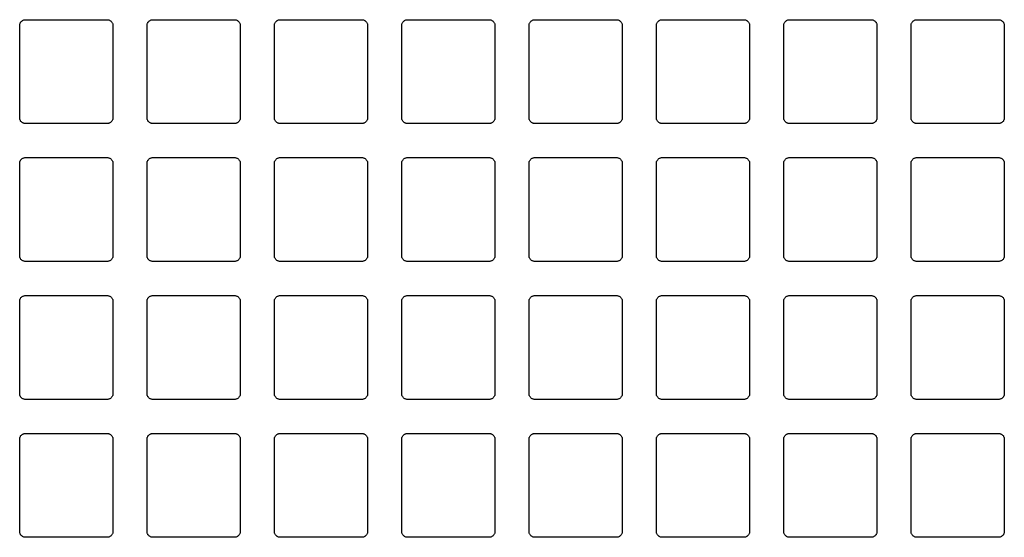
# Model space of a CAD drawing. Header units: millimetres. Extents: x 0 to 173, y 0 to 91.
import ezdxf

# ---------------------------------------------------------------- set-up
doc = ezdxf.new("R2010")
doc.units = ezdxf.units.MM
doc.layers.add('CUT', color=1, linetype='Continuous')

msp = doc.modelspace()

# ---------------------------------------------------------------- linework, layer by layer
at = {"layer": 'CUT'}
for points in [[(15.4, 72.78), (1, 72.78), (0.9, 72.78), (0.8, 72.8), (0.71, 72.82), (0.62, 72.86), (0.53, 72.9), (0.44, 72.95), (0.37, 73.01), (0.29, 73.07), (0.23, 73.15), (0.17, 73.22), (0.12, 73.31), (0.08, 73.4), (0.04, 73.49), (0.02, 73.58), (0, 73.68), (0, 73.78), (0, 90.04), (0, 90.14), (0.02, 90.24), (0.04, 90.33), (0.08, 90.42), (0.12, 90.51), (0.17, 90.6), (0.23, 90.67), (0.29, 90.75), (0.37, 90.81), (0.44, 90.87), (0.53, 90.92), (0.62, 90.96), (0.71, 91), (0.8, 91.02), (0.9, 91.04), (1, 91.04), (15.4, 91.04), (15.5, 91.04), (15.6, 91.02), (15.69, 91), (15.78, 90.96), (15.87, 90.92), (15.96, 90.87), (16.03, 90.81), (16.11, 90.75), (16.17, 90.67), (16.23, 90.6), (16.28, 90.51), (16.32, 90.42), (16.36, 90.33), (16.38, 90.24), (16.4, 90.14), (16.4, 90.04), (16.4, 73.78), (16.4, 73.68), (16.38, 73.58), (16.36, 73.49), (16.32, 73.4), (16.28, 73.31), (16.23, 73.22), (16.17, 73.15), (16.11, 73.07), (16.03, 73.01), (15.96, 72.95), (15.87, 72.9), (15.78, 72.86), (15.69, 72.82), (15.6, 72.8), (15.5, 72.78)], [(37.8, 72.78), (23.4, 72.78), (23.3, 72.78), (23.2, 72.8), (23.11, 72.82), (23.02, 72.86), (22.93, 72.9), (22.84, 72.95), (22.77, 73.01), (22.69, 73.07), (22.63, 73.15), (22.57, 73.22), (22.52, 73.31), (22.48, 73.4), (22.44, 73.49), (22.42, 73.58), (22.4, 73.68), (22.4, 73.78), (22.4, 90.04), (22.4, 90.14), (22.42, 90.24), (22.44, 90.33), (22.48, 90.42), (22.52, 90.51), (22.57, 90.6), (22.63, 90.67), (22.69, 90.75), (22.77, 90.81), (22.84, 90.87), (22.93, 90.92), (23.02, 90.96), (23.11, 91), (23.2, 91.02), (23.3, 91.04), (23.4, 91.04), (37.8, 91.04), (37.9, 91.04), (38, 91.02), (38.09, 91), (38.18, 90.96), (38.27, 90.92), (38.36, 90.87), (38.43, 90.81), (38.51, 90.75), (38.57, 90.67), (38.63, 90.6), (38.68, 90.51), (38.72, 90.42), (38.76, 90.33), (38.78, 90.24), (38.8, 90.14), (38.8, 90.04), (38.8, 73.78), (38.8, 73.68), (38.78, 73.58), (38.76, 73.49), (38.72, 73.4), (38.68, 73.31), (38.63, 73.22), (38.57, 73.15), (38.51, 73.07), (38.43, 73.01), (38.36, 72.95), (38.27, 72.9), (38.18, 72.86), (38.09, 72.82), (38, 72.8), (37.9, 72.78)], [(60.2, 72.78), (45.8, 72.78), (45.7, 72.78), (45.6, 72.8), (45.51, 72.82), (45.42, 72.86), (45.33, 72.9), (45.24, 72.95), (45.17, 73.01), (45.09, 73.07), (45.03, 73.15), (44.97, 73.22), (44.92, 73.31), (44.88, 73.4), (44.84, 73.49), (44.82, 73.58), (44.8, 73.68), (44.8, 73.78), (44.8, 90.04), (44.8, 90.14), (44.82, 90.24), (44.84, 90.33), (44.88, 90.42), (44.92, 90.51), (44.97, 90.6), (45.03, 90.67), (45.09, 90.75), (45.17, 90.81), (45.24, 90.87), (45.33, 90.92), (45.42, 90.96), (45.51, 91), (45.6, 91.02), (45.7, 91.04), (45.8, 91.04), (60.2, 91.04), (60.3, 91.04), (60.4, 91.02), (60.49, 91), (60.58, 90.96), (60.67, 90.92), (60.76, 90.87), (60.83, 90.81), (60.91, 90.75), (60.97, 90.67), (61.03, 90.6), (61.08, 90.51), (61.12, 90.42), (61.16, 90.33), (61.18, 90.24), (61.2, 90.14), (61.2, 90.04), (61.2, 73.78), (61.2, 73.68), (61.18, 73.58), (61.16, 73.49), (61.12, 73.4), (61.08, 73.31), (61.03, 73.22), (60.97, 73.15), (60.91, 73.07), (60.83, 73.01), (60.76, 72.95), (60.67, 72.9), (60.58, 72.86), (60.49, 72.82), (60.4, 72.8), (60.3, 72.78)], [(82.6, 72.78), (68.2, 72.78), (68.1, 72.78), (68, 72.8), (67.91, 72.82), (67.82, 72.86), (67.73, 72.9), (67.64, 72.95), (67.57, 73.01), (67.49, 73.07), (67.43, 73.15), (67.37, 73.22), (67.32, 73.31), (67.28, 73.4), (67.24, 73.49), (67.22, 73.58), (67.2, 73.68), (67.2, 73.78), (67.2, 90.04), (67.2, 90.14), (67.22, 90.24), (67.24, 90.33), (67.28, 90.42), (67.32, 90.51), (67.37, 90.6), (67.43, 90.67), (67.49, 90.75), (67.57, 90.81), (67.64, 90.87), (67.73, 90.92), (67.82, 90.96), (67.91, 91), (68, 91.02), (68.1, 91.04), (68.2, 91.04), (82.6, 91.04), (82.7, 91.04), (82.8, 91.02), (82.89, 91), (82.98, 90.96), (83.07, 90.92), (83.16, 90.87), (83.23, 90.81), (83.31, 90.75), (83.37, 90.67), (83.43, 90.6), (83.48, 90.51), (83.52, 90.42), (83.56, 90.33), (83.58, 90.24), (83.6, 90.14), (83.6, 90.04), (83.6, 73.78), (83.6, 73.68), (83.58, 73.58), (83.56, 73.49), (83.52, 73.4), (83.48, 73.31), (83.43, 73.22), (83.37, 73.15), (83.31, 73.07), (83.23, 73.01), (83.16, 72.95), (83.07, 72.9), (82.98, 72.86), (82.89, 72.82), (82.8, 72.8), (82.7, 72.78)], [(105, 72.78), (90.6, 72.78), (90.5, 72.78), (90.4, 72.8), (90.31, 72.82), (90.22, 72.86), (90.13, 72.9), (90.04, 72.95), (89.97, 73.01), (89.89, 73.07), (89.83, 73.15), (89.77, 73.22), (89.72, 73.31), (89.68, 73.4), (89.64, 73.49), (89.62, 73.58), (89.6, 73.68), (89.6, 73.78), (89.6, 90.04), (89.6, 90.14), (89.62, 90.24), (89.64, 90.33), (89.68, 90.42), (89.72, 90.51), (89.77, 90.6), (89.83, 90.67), (89.89, 90.75), (89.97, 90.81), (90.04, 90.87), (90.13, 90.92), (90.22, 90.96), (90.31, 91), (90.4, 91.02), (90.5, 91.04), (90.6, 91.04), (105, 91.04), (105.1, 91.04), (105.2, 91.02), (105.29, 91), (105.38, 90.96), (105.47, 90.92), (105.56, 90.87), (105.63, 90.81), (105.71, 90.75), (105.77, 90.67), (105.83, 90.6), (105.88, 90.51), (105.92, 90.42), (105.96, 90.33), (105.98, 90.24), (106, 90.14), (106, 90.04), (106, 73.78), (106, 73.68), (105.98, 73.58), (105.96, 73.49), (105.92, 73.4), (105.88, 73.31), (105.83, 73.22), (105.77, 73.15), (105.71, 73.07), (105.63, 73.01), (105.56, 72.95), (105.47, 72.9), (105.38, 72.86), (105.29, 72.82), (105.2, 72.8), (105.1, 72.78)], [(127.4, 72.78), (113, 72.78), (112.9, 72.78), (112.8, 72.8), (112.71, 72.82), (112.62, 72.86), (112.53, 72.9), (112.44, 72.95), (112.37, 73.01), (112.29, 73.07), (112.23, 73.15), (112.17, 73.22), (112.12, 73.31), (112.08, 73.4), (112.04, 73.49), (112.02, 73.58), (112, 73.68), (112, 73.78), (112, 90.04), (112, 90.14), (112.02, 90.24), (112.04, 90.33), (112.08, 90.42), (112.12, 90.51), (112.17, 90.6), (112.23, 90.67), (112.29, 90.75), (112.37, 90.81), (112.44, 90.87), (112.53, 90.92), (112.62, 90.96), (112.71, 91), (112.8, 91.02), (112.9, 91.04), (113, 91.04), (127.4, 91.04), (127.5, 91.04), (127.6, 91.02), (127.69, 91), (127.78, 90.96), (127.87, 90.92), (127.96, 90.87), (128.03, 90.81), (128.11, 90.75), (128.17, 90.67), (128.23, 90.6), (128.28, 90.51), (128.32, 90.42), (128.36, 90.33), (128.38, 90.24), (128.4, 90.14), (128.4, 90.04), (128.4, 73.78), (128.4, 73.68), (128.38, 73.58), (128.36, 73.49), (128.32, 73.4), (128.28, 73.31), (128.23, 73.22), (128.17, 73.15), (128.11, 73.07), (128.03, 73.01), (127.96, 72.95), (127.87, 72.9), (127.78, 72.86), (127.69, 72.82), (127.6, 72.8), (127.5, 72.78)], [(149.8, 72.78), (135.4, 72.78), (135.3, 72.78), (135.2, 72.8), (135.11, 72.82), (135.02, 72.86), (134.93, 72.9), (134.84, 72.95), (134.77, 73.01), (134.69, 73.07), (134.63, 73.15), (134.57, 73.22), (134.52, 73.31), (134.48, 73.4), (134.44, 73.49), (134.42, 73.58), (134.4, 73.68), (134.4, 73.78), (134.4, 90.04), (134.4, 90.14), (134.42, 90.24), (134.44, 90.33), (134.48, 90.42), (134.52, 90.51), (134.57, 90.6), (134.63, 90.67), (134.69, 90.75), (134.77, 90.81), (134.84, 90.87), (134.93, 90.92), (135.02, 90.96), (135.11, 91), (135.2, 91.02), (135.3, 91.04), (135.4, 91.04), (149.8, 91.04), (149.9, 91.04), (150, 91.02), (150.09, 91), (150.18, 90.96), (150.27, 90.92), (150.36, 90.87), (150.43, 90.81), (150.51, 90.75), (150.57, 90.67), (150.63, 90.6), (150.68, 90.51), (150.72, 90.42), (150.76, 90.33), (150.78, 90.24), (150.8, 90.14), (150.8, 90.04), (150.8, 73.78), (150.8, 73.68), (150.78, 73.58), (150.76, 73.49), (150.72, 73.4), (150.68, 73.31), (150.63, 73.22), (150.57, 73.15), (150.51, 73.07), (150.43, 73.01), (150.36, 72.95), (150.27, 72.9), (150.18, 72.86), (150.09, 72.82), (150, 72.8), (149.9, 72.78)], [(172.2, 72.78), (157.8, 72.78), (157.7, 72.78), (157.6, 72.8), (157.51, 72.82), (157.42, 72.86), (157.33, 72.9), (157.24, 72.95), (157.17, 73.01), (157.09, 73.07), (157.03, 73.15), (156.97, 73.22), (156.92, 73.31), (156.88, 73.4), (156.84, 73.49), (156.82, 73.58), (156.8, 73.68), (156.8, 73.78), (156.8, 90.04), (156.8, 90.14), (156.82, 90.24), (156.84, 90.33), (156.88, 90.42), (156.92, 90.51), (156.97, 90.6), (157.03, 90.67), (157.09, 90.75), (157.17, 90.81), (157.24, 90.87), (157.33, 90.92), (157.42, 90.96), (157.51, 91), (157.6, 91.02), (157.7, 91.04), (157.8, 91.04), (172.2, 91.04), (172.3, 91.04), (172.4, 91.02), (172.49, 91), (172.58, 90.96), (172.67, 90.92), (172.76, 90.87), (172.83, 90.81), (172.91, 90.75), (172.97, 90.67), (173.03, 90.6), (173.08, 90.51), (173.12, 90.42), (173.16, 90.33), (173.18, 90.24), (173.2, 90.14), (173.2, 90.04), (173.2, 73.78), (173.2, 73.68), (173.18, 73.58), (173.16, 73.49), (173.12, 73.4), (173.08, 73.31), (173.03, 73.22), (172.97, 73.15), (172.91, 73.07), (172.83, 73.01), (172.76, 72.95), (172.67, 72.9), (172.58, 72.86), (172.49, 72.82), (172.4, 72.8), (172.3, 72.78)], [(15.4, 48.52), (1, 48.52), (0.9, 48.52), (0.8, 48.54), (0.71, 48.56), (0.62, 48.6), (0.53, 48.64), (0.44, 48.69), (0.37, 48.75), (0.29, 48.81), (0.23, 48.89), (0.17, 48.96), (0.12, 49.05), (0.08, 49.14), (0.04, 49.23), (0.02, 49.32), (0, 49.42), (0, 49.52), (0, 65.78), (0, 65.88), (0.02, 65.98), (0.04, 66.07), (0.08, 66.16), (0.12, 66.25), (0.17, 66.34), (0.23, 66.41), (0.29, 66.49), (0.37, 66.55), (0.44, 66.61), (0.53, 66.66), (0.62, 66.7), (0.71, 66.74), (0.8, 66.76), (0.9, 66.78), (1, 66.78), (15.4, 66.78), (15.5, 66.78), (15.6, 66.76), (15.69, 66.74), (15.78, 66.7), (15.87, 66.66), (15.96, 66.61), (16.03, 66.55), (16.11, 66.49), (16.17, 66.41), (16.23, 66.34), (16.28, 66.25), (16.32, 66.16), (16.36, 66.07), (16.38, 65.98), (16.4, 65.88), (16.4, 65.78), (16.4, 49.52), (16.4, 49.42), (16.38, 49.32), (16.36, 49.23), (16.32, 49.14), (16.28, 49.05), (16.23, 48.96), (16.17, 48.89), (16.11, 48.81), (16.03, 48.75), (15.96, 48.69), (15.87, 48.64), (15.78, 48.6), (15.69, 48.56), (15.6, 48.54), (15.5, 48.52)], [(37.8, 48.52), (23.4, 48.52), (23.3, 48.52), (23.2, 48.54), (23.11, 48.56), (23.02, 48.6), (22.93, 48.64), (22.84, 48.69), (22.77, 48.75), (22.69, 48.81), (22.63, 48.89), (22.57, 48.96), (22.52, 49.05), (22.48, 49.14), (22.44, 49.23), (22.42, 49.32), (22.4, 49.42), (22.4, 49.52), (22.4, 65.78), (22.4, 65.88), (22.42, 65.98), (22.44, 66.07), (22.48, 66.16), (22.52, 66.25), (22.57, 66.34), (22.63, 66.41), (22.69, 66.49), (22.77, 66.55), (22.84, 66.61), (22.93, 66.66), (23.02, 66.7), (23.11, 66.74), (23.2, 66.76), (23.3, 66.78), (23.4, 66.78), (37.8, 66.78), (37.9, 66.78), (38, 66.76), (38.09, 66.74), (38.18, 66.7), (38.27, 66.66), (38.36, 66.61), (38.43, 66.55), (38.51, 66.49), (38.57, 66.41), (38.63, 66.34), (38.68, 66.25), (38.72, 66.16), (38.76, 66.07), (38.78, 65.98), (38.8, 65.88), (38.8, 65.78), (38.8, 49.52), (38.8, 49.42), (38.78, 49.32), (38.76, 49.23), (38.72, 49.14), (38.68, 49.05), (38.63, 48.96), (38.57, 48.89), (38.51, 48.81), (38.43, 48.75), (38.36, 48.69), (38.27, 48.64), (38.18, 48.6), (38.09, 48.56), (38, 48.54), (37.9, 48.52)], [(60.2, 48.52), (45.8, 48.52), (45.7, 48.52), (45.6, 48.54), (45.51, 48.56), (45.42, 48.6), (45.33, 48.64), (45.24, 48.69), (45.17, 48.75), (45.09, 48.81), (45.03, 48.89), (44.97, 48.96), (44.92, 49.05), (44.88, 49.14), (44.84, 49.23), (44.82, 49.32), (44.8, 49.42), (44.8, 49.52), (44.8, 65.78), (44.8, 65.88), (44.82, 65.98), (44.84, 66.07), (44.88, 66.16), (44.92, 66.25), (44.97, 66.34), (45.03, 66.41), (45.09, 66.49), (45.17, 66.55), (45.24, 66.61), (45.33, 66.66), (45.42, 66.7), (45.51, 66.74), (45.6, 66.76), (45.7, 66.78), (45.8, 66.78), (60.2, 66.78), (60.3, 66.78), (60.4, 66.76), (60.49, 66.74), (60.58, 66.7), (60.67, 66.66), (60.76, 66.61), (60.83, 66.55), (60.91, 66.49), (60.97, 66.41), (61.03, 66.34), (61.08, 66.25), (61.12, 66.16), (61.16, 66.07), (61.18, 65.98), (61.2, 65.88), (61.2, 65.78), (61.2, 49.52), (61.2, 49.42), (61.18, 49.32), (61.16, 49.23), (61.12, 49.14), (61.08, 49.05), (61.03, 48.96), (60.97, 48.89), (60.91, 48.81), (60.83, 48.75), (60.76, 48.69), (60.67, 48.64), (60.58, 48.6), (60.49, 48.56), (60.4, 48.54), (60.3, 48.52)], [(82.6, 48.52), (68.2, 48.52), (68.1, 48.52), (68, 48.54), (67.91, 48.56), (67.82, 48.6), (67.73, 48.64), (67.64, 48.69), (67.57, 48.75), (67.49, 48.81), (67.43, 48.89), (67.37, 48.96), (67.32, 49.05), (67.28, 49.14), (67.24, 49.23), (67.22, 49.32), (67.2, 49.42), (67.2, 49.52), (67.2, 65.78), (67.2, 65.88), (67.22, 65.98), (67.24, 66.07), (67.28, 66.16), (67.32, 66.25), (67.37, 66.34), (67.43, 66.41), (67.49, 66.49), (67.57, 66.55), (67.64, 66.61), (67.73, 66.66), (67.82, 66.7), (67.91, 66.74), (68, 66.76), (68.1, 66.78), (68.2, 66.78), (82.6, 66.78), (82.7, 66.78), (82.8, 66.76), (82.89, 66.74), (82.98, 66.7), (83.07, 66.66), (83.16, 66.61), (83.23, 66.55), (83.31, 66.49), (83.37, 66.41), (83.43, 66.34), (83.48, 66.25), (83.52, 66.16), (83.56, 66.07), (83.58, 65.98), (83.6, 65.88), (83.6, 65.78), (83.6, 49.52), (83.6, 49.42), (83.58, 49.32), (83.56, 49.23), (83.52, 49.14), (83.48, 49.05), (83.43, 48.96), (83.37, 48.89), (83.31, 48.81), (83.23, 48.75), (83.16, 48.69), (83.07, 48.64), (82.98, 48.6), (82.89, 48.56), (82.8, 48.54), (82.7, 48.52)], [(105, 48.52), (90.6, 48.52), (90.5, 48.52), (90.4, 48.54), (90.31, 48.56), (90.22, 48.6), (90.13, 48.64), (90.04, 48.69), (89.97, 48.75), (89.89, 48.81), (89.83, 48.89), (89.77, 48.96), (89.72, 49.05), (89.68, 49.14), (89.64, 49.23), (89.62, 49.32), (89.6, 49.42), (89.6, 49.52), (89.6, 65.78), (89.6, 65.88), (89.62, 65.98), (89.64, 66.07), (89.68, 66.16), (89.72, 66.25), (89.77, 66.34), (89.83, 66.41), (89.89, 66.49), (89.97, 66.55), (90.04, 66.61), (90.13, 66.66), (90.22, 66.7), (90.31, 66.74), (90.4, 66.76), (90.5, 66.78), (90.6, 66.78), (105, 66.78), (105.1, 66.78), (105.2, 66.76), (105.29, 66.74), (105.38, 66.7), (105.47, 66.66), (105.56, 66.61), (105.63, 66.55), (105.71, 66.49), (105.77, 66.41), (105.83, 66.34), (105.88, 66.25), (105.92, 66.16), (105.96, 66.07), (105.98, 65.98), (106, 65.88), (106, 65.78), (106, 49.52), (106, 49.42), (105.98, 49.32), (105.96, 49.23), (105.92, 49.14), (105.88, 49.05), (105.83, 48.96), (105.77, 48.89), (105.71, 48.81), (105.63, 48.75), (105.56, 48.69), (105.47, 48.64), (105.38, 48.6), (105.29, 48.56), (105.2, 48.54), (105.1, 48.52)], [(127.4, 48.52), (113, 48.52), (112.9, 48.52), (112.8, 48.54), (112.71, 48.56), (112.62, 48.6), (112.53, 48.64), (112.44, 48.69), (112.37, 48.75), (112.29, 48.81), (112.23, 48.89), (112.17, 48.96), (112.12, 49.05), (112.08, 49.14), (112.04, 49.23), (112.02, 49.32), (112, 49.42), (112, 49.52), (112, 65.78), (112, 65.88), (112.02, 65.98), (112.04, 66.07), (112.08, 66.16), (112.12, 66.25), (112.17, 66.34), (112.23, 66.41), (112.29, 66.49), (112.37, 66.55), (112.44, 66.61), (112.53, 66.66), (112.62, 66.7), (112.71, 66.74), (112.8, 66.76), (112.9, 66.78), (113, 66.78), (127.4, 66.78), (127.5, 66.78), (127.6, 66.76), (127.69, 66.74), (127.78, 66.7), (127.87, 66.66), (127.96, 66.61), (128.03, 66.55), (128.11, 66.49), (128.17, 66.41), (128.23, 66.34), (128.28, 66.25), (128.32, 66.16), (128.36, 66.07), (128.38, 65.98), (128.4, 65.88), (128.4, 65.78), (128.4, 49.52), (128.4, 49.42), (128.38, 49.32), (128.36, 49.23), (128.32, 49.14), (128.28, 49.05), (128.23, 48.96), (128.17, 48.89), (128.11, 48.81), (128.03, 48.75), (127.96, 48.69), (127.87, 48.64), (127.78, 48.6), (127.69, 48.56), (127.6, 48.54), (127.5, 48.52)], [(149.8, 48.52), (135.4, 48.52), (135.3, 48.52), (135.2, 48.54), (135.11, 48.56), (135.02, 48.6), (134.93, 48.64), (134.84, 48.69), (134.77, 48.75), (134.69, 48.81), (134.63, 48.89), (134.57, 48.96), (134.52, 49.05), (134.48, 49.14), (134.44, 49.23), (134.42, 49.32), (134.4, 49.42), (134.4, 49.52), (134.4, 65.78), (134.4, 65.88), (134.42, 65.98), (134.44, 66.07), (134.48, 66.16), (134.52, 66.25), (134.57, 66.34), (134.63, 66.41), (134.69, 66.49), (134.77, 66.55), (134.84, 66.61), (134.93, 66.66), (135.02, 66.7), (135.11, 66.74), (135.2, 66.76), (135.3, 66.78), (135.4, 66.78), (149.8, 66.78), (149.9, 66.78), (150, 66.76), (150.09, 66.74), (150.18, 66.7), (150.27, 66.66), (150.36, 66.61), (150.43, 66.55), (150.51, 66.49), (150.57, 66.41), (150.63, 66.34), (150.68, 66.25), (150.72, 66.16), (150.76, 66.07), (150.78, 65.98), (150.8, 65.88), (150.8, 65.78), (150.8, 49.52), (150.8, 49.42), (150.78, 49.32), (150.76, 49.23), (150.72, 49.14), (150.68, 49.05), (150.63, 48.96), (150.57, 48.89), (150.51, 48.81), (150.43, 48.75), (150.36, 48.69), (150.27, 48.64), (150.18, 48.6), (150.09, 48.56), (150, 48.54), (149.9, 48.52)], [(172.2, 48.52), (157.8, 48.52), (157.7, 48.52), (157.6, 48.54), (157.51, 48.56), (157.42, 48.6), (157.33, 48.64), (157.24, 48.69), (157.17, 48.75), (157.09, 48.81), (157.03, 48.89), (156.97, 48.96), (156.92, 49.05), (156.88, 49.14), (156.84, 49.23), (156.82, 49.32), (156.8, 49.42), (156.8, 49.52), (156.8, 65.78), (156.8, 65.88), (156.82, 65.98), (156.84, 66.07), (156.88, 66.16), (156.92, 66.25), (156.97, 66.34), (157.03, 66.41), (157.09, 66.49), (157.17, 66.55), (157.24, 66.61), (157.33, 66.66), (157.42, 66.7), (157.51, 66.74), (157.6, 66.76), (157.7, 66.78), (157.8, 66.78), (172.2, 66.78), (172.3, 66.78), (172.4, 66.76), (172.49, 66.74), (172.58, 66.7), (172.67, 66.66), (172.76, 66.61), (172.83, 66.55), (172.91, 66.49), (172.97, 66.41), (173.03, 66.34), (173.08, 66.25), (173.12, 66.16), (173.16, 66.07), (173.18, 65.98), (173.2, 65.88), (173.2, 65.78), (173.2, 49.52), (173.2, 49.42), (173.18, 49.32), (173.16, 49.23), (173.12, 49.14), (173.08, 49.05), (173.03, 48.96), (172.97, 48.89), (172.91, 48.81), (172.83, 48.75), (172.76, 48.69), (172.67, 48.64), (172.58, 48.6), (172.49, 48.56), (172.4, 48.54), (172.3, 48.52)], [(15.4, 24.26), (1, 24.26), (0.9, 24.26), (0.8, 24.28), (0.71, 24.3), (0.62, 24.34), (0.53, 24.38), (0.44, 24.43), (0.37, 24.49), (0.29, 24.55), (0.23, 24.63), (0.17, 24.7), (0.12, 24.79), (0.08, 24.88), (0.04, 24.97), (0.02, 25.06), (0, 25.16), (0, 25.26), (0, 41.52), (0, 41.62), (0.02, 41.72), (0.04, 41.81), (0.08, 41.9), (0.12, 41.99), (0.17, 42.08), (0.23, 42.15), (0.29, 42.23), (0.37, 42.29), (0.44, 42.35), (0.53, 42.4), (0.62, 42.44), (0.71, 42.48), (0.8, 42.5), (0.9, 42.52), (1, 42.52), (15.4, 42.52), (15.5, 42.52), (15.6, 42.5), (15.69, 42.48), (15.78, 42.44), (15.87, 42.4), (15.96, 42.35), (16.03, 42.29), (16.11, 42.23), (16.17, 42.15), (16.23, 42.08), (16.28, 41.99), (16.32, 41.9), (16.36, 41.81), (16.38, 41.72), (16.4, 41.62), (16.4, 41.52), (16.4, 25.26), (16.4, 25.16), (16.38, 25.06), (16.36, 24.97), (16.32, 24.88), (16.28, 24.79), (16.23, 24.7), (16.17, 24.63), (16.11, 24.55), (16.03, 24.49), (15.96, 24.43), (15.87, 24.38), (15.78, 24.34), (15.69, 24.3), (15.6, 24.28), (15.5, 24.26)], [(37.8, 24.26), (23.4, 24.26), (23.3, 24.26), (23.2, 24.28), (23.11, 24.3), (23.02, 24.34), (22.93, 24.38), (22.84, 24.43), (22.77, 24.49), (22.69, 24.55), (22.63, 24.63), (22.57, 24.7), (22.52, 24.79), (22.48, 24.88), (22.44, 24.97), (22.42, 25.06), (22.4, 25.16), (22.4, 25.26), (22.4, 41.52), (22.4, 41.62), (22.42, 41.72), (22.44, 41.81), (22.48, 41.9), (22.52, 41.99), (22.57, 42.08), (22.63, 42.15), (22.69, 42.23), (22.77, 42.29), (22.84, 42.35), (22.93, 42.4), (23.02, 42.44), (23.11, 42.48), (23.2, 42.5), (23.3, 42.52), (23.4, 42.52), (37.8, 42.52), (37.9, 42.52), (38, 42.5), (38.09, 42.48), (38.18, 42.44), (38.27, 42.4), (38.36, 42.35), (38.43, 42.29), (38.51, 42.23), (38.57, 42.15), (38.63, 42.08), (38.68, 41.99), (38.72, 41.9), (38.76, 41.81), (38.78, 41.72), (38.8, 41.62), (38.8, 41.52), (38.8, 25.26), (38.8, 25.16), (38.78, 25.06), (38.76, 24.97), (38.72, 24.88), (38.68, 24.79), (38.63, 24.7), (38.57, 24.63), (38.51, 24.55), (38.43, 24.49), (38.36, 24.43), (38.27, 24.38), (38.18, 24.34), (38.09, 24.3), (38, 24.28), (37.9, 24.26)], [(60.2, 24.26), (45.8, 24.26), (45.7, 24.26), (45.6, 24.28), (45.51, 24.3), (45.42, 24.34), (45.33, 24.38), (45.24, 24.43), (45.17, 24.49), (45.09, 24.55), (45.03, 24.63), (44.97, 24.7), (44.92, 24.79), (44.88, 24.88), (44.84, 24.97), (44.82, 25.06), (44.8, 25.16), (44.8, 25.26), (44.8, 41.52), (44.8, 41.62), (44.82, 41.72), (44.84, 41.81), (44.88, 41.9), (44.92, 41.99), (44.97, 42.08), (45.03, 42.15), (45.09, 42.23), (45.17, 42.29), (45.24, 42.35), (45.33, 42.4), (45.42, 42.44), (45.51, 42.48), (45.6, 42.5), (45.7, 42.52), (45.8, 42.52), (60.2, 42.52), (60.3, 42.52), (60.4, 42.5), (60.49, 42.48), (60.58, 42.44), (60.67, 42.4), (60.76, 42.35), (60.83, 42.29), (60.91, 42.23), (60.97, 42.15), (61.03, 42.08), (61.08, 41.99), (61.12, 41.9), (61.16, 41.81), (61.18, 41.72), (61.2, 41.62), (61.2, 41.52), (61.2, 25.26), (61.2, 25.16), (61.18, 25.06), (61.16, 24.97), (61.12, 24.88), (61.08, 24.79), (61.03, 24.7), (60.97, 24.63), (60.91, 24.55), (60.83, 24.49), (60.76, 24.43), (60.67, 24.38), (60.58, 24.34), (60.49, 24.3), (60.4, 24.28), (60.3, 24.26)], [(82.6, 24.26), (68.2, 24.26), (68.1, 24.26), (68, 24.28), (67.91, 24.3), (67.82, 24.34), (67.73, 24.38), (67.64, 24.43), (67.57, 24.49), (67.49, 24.55), (67.43, 24.63), (67.37, 24.7), (67.32, 24.79), (67.28, 24.88), (67.24, 24.97), (67.22, 25.06), (67.2, 25.16), (67.2, 25.26), (67.2, 41.52), (67.2, 41.62), (67.22, 41.72), (67.24, 41.81), (67.28, 41.9), (67.32, 41.99), (67.37, 42.08), (67.43, 42.15), (67.49, 42.23), (67.57, 42.29), (67.64, 42.35), (67.73, 42.4), (67.82, 42.44), (67.91, 42.48), (68, 42.5), (68.1, 42.52), (68.2, 42.52), (82.6, 42.52), (82.7, 42.52), (82.8, 42.5), (82.89, 42.48), (82.98, 42.44), (83.07, 42.4), (83.16, 42.35), (83.23, 42.29), (83.31, 42.23), (83.37, 42.15), (83.43, 42.08), (83.48, 41.99), (83.52, 41.9), (83.56, 41.81), (83.58, 41.72), (83.6, 41.62), (83.6, 41.52), (83.6, 25.26), (83.6, 25.16), (83.58, 25.06), (83.56, 24.97), (83.52, 24.88), (83.48, 24.79), (83.43, 24.7), (83.37, 24.63), (83.31, 24.55), (83.23, 24.49), (83.16, 24.43), (83.07, 24.38), (82.98, 24.34), (82.89, 24.3), (82.8, 24.28), (82.7, 24.26)], [(105, 24.26), (90.6, 24.26), (90.5, 24.26), (90.4, 24.28), (90.31, 24.3), (90.22, 24.34), (90.13, 24.38), (90.04, 24.43), (89.97, 24.49), (89.89, 24.55), (89.83, 24.63), (89.77, 24.7), (89.72, 24.79), (89.68, 24.88), (89.64, 24.97), (89.62, 25.06), (89.6, 25.16), (89.6, 25.26), (89.6, 41.52), (89.6, 41.62), (89.62, 41.72), (89.64, 41.81), (89.68, 41.9), (89.72, 41.99), (89.77, 42.08), (89.83, 42.15), (89.89, 42.23), (89.97, 42.29), (90.04, 42.35), (90.13, 42.4), (90.22, 42.44), (90.31, 42.48), (90.4, 42.5), (90.5, 42.52), (90.6, 42.52), (105, 42.52), (105.1, 42.52), (105.2, 42.5), (105.29, 42.48), (105.38, 42.44), (105.47, 42.4), (105.56, 42.35), (105.63, 42.29), (105.71, 42.23), (105.77, 42.15), (105.83, 42.08), (105.88, 41.99), (105.92, 41.9), (105.96, 41.81), (105.98, 41.72), (106, 41.62), (106, 41.52), (106, 25.26), (106, 25.16), (105.98, 25.06), (105.96, 24.97), (105.92, 24.88), (105.88, 24.79), (105.83, 24.7), (105.77, 24.63), (105.71, 24.55), (105.63, 24.49), (105.56, 24.43), (105.47, 24.38), (105.38, 24.34), (105.29, 24.3), (105.2, 24.28), (105.1, 24.26)], [(127.4, 24.26), (113, 24.26), (112.9, 24.26), (112.8, 24.28), (112.71, 24.3), (112.62, 24.34), (112.53, 24.38), (112.44, 24.43), (112.37, 24.49), (112.29, 24.55), (112.23, 24.63), (112.17, 24.7), (112.12, 24.79), (112.08, 24.88), (112.04, 24.97), (112.02, 25.06), (112, 25.16), (112, 25.26), (112, 41.52), (112, 41.62), (112.02, 41.72), (112.04, 41.81), (112.08, 41.9), (112.12, 41.99), (112.17, 42.08), (112.23, 42.15), (112.29, 42.23), (112.37, 42.29), (112.44, 42.35), (112.53, 42.4), (112.62, 42.44), (112.71, 42.48), (112.8, 42.5), (112.9, 42.52), (113, 42.52), (127.4, 42.52), (127.5, 42.52), (127.6, 42.5), (127.69, 42.48), (127.78, 42.44), (127.87, 42.4), (127.96, 42.35), (128.03, 42.29), (128.11, 42.23), (128.17, 42.15), (128.23, 42.08), (128.28, 41.99), (128.32, 41.9), (128.36, 41.81), (128.38, 41.72), (128.4, 41.62), (128.4, 41.52), (128.4, 25.26), (128.4, 25.16), (128.38, 25.06), (128.36, 24.97), (128.32, 24.88), (128.28, 24.79), (128.23, 24.7), (128.17, 24.63), (128.11, 24.55), (128.03, 24.49), (127.96, 24.43), (127.87, 24.38), (127.78, 24.34), (127.69, 24.3), (127.6, 24.28), (127.5, 24.26)], [(149.8, 24.26), (135.4, 24.26), (135.3, 24.26), (135.2, 24.28), (135.11, 24.3), (135.02, 24.34), (134.93, 24.38), (134.84, 24.43), (134.77, 24.49), (134.69, 24.55), (134.63, 24.63), (134.57, 24.7), (134.52, 24.79), (134.48, 24.88), (134.44, 24.97), (134.42, 25.06), (134.4, 25.16), (134.4, 25.26), (134.4, 41.52), (134.4, 41.62), (134.42, 41.72), (134.44, 41.81), (134.48, 41.9), (134.52, 41.99), (134.57, 42.08), (134.63, 42.15), (134.69, 42.23), (134.77, 42.29), (134.84, 42.35), (134.93, 42.4), (135.02, 42.44), (135.11, 42.48), (135.2, 42.5), (135.3, 42.52), (135.4, 42.52), (149.8, 42.52), (149.9, 42.52), (150, 42.5), (150.09, 42.48), (150.18, 42.44), (150.27, 42.4), (150.36, 42.35), (150.43, 42.29), (150.51, 42.23), (150.57, 42.15), (150.63, 42.08), (150.68, 41.99), (150.72, 41.9), (150.76, 41.81), (150.78, 41.72), (150.8, 41.62), (150.8, 41.52), (150.8, 25.26), (150.8, 25.16), (150.78, 25.06), (150.76, 24.97), (150.72, 24.88), (150.68, 24.79), (150.63, 24.7), (150.57, 24.63), (150.51, 24.55), (150.43, 24.49), (150.36, 24.43), (150.27, 24.38), (150.18, 24.34), (150.09, 24.3), (150, 24.28), (149.9, 24.26)], [(172.2, 24.26), (157.8, 24.26), (157.7, 24.26), (157.6, 24.28), (157.51, 24.3), (157.42, 24.34), (157.33, 24.38), (157.24, 24.43), (157.17, 24.49), (157.09, 24.55), (157.03, 24.63), (156.97, 24.7), (156.92, 24.79), (156.88, 24.88), (156.84, 24.97), (156.82, 25.06), (156.8, 25.16), (156.8, 25.26), (156.8, 41.52), (156.8, 41.62), (156.82, 41.72), (156.84, 41.81), (156.88, 41.9), (156.92, 41.99), (156.97, 42.08), (157.03, 42.15), (157.09, 42.23), (157.17, 42.29), (157.24, 42.35), (157.33, 42.4), (157.42, 42.44), (157.51, 42.48), (157.6, 42.5), (157.7, 42.52), (157.8, 42.52), (172.2, 42.52), (172.3, 42.52), (172.4, 42.5), (172.49, 42.48), (172.58, 42.44), (172.67, 42.4), (172.76, 42.35), (172.83, 42.29), (172.91, 42.23), (172.97, 42.15), (173.03, 42.08), (173.08, 41.99), (173.12, 41.9), (173.16, 41.81), (173.18, 41.72), (173.2, 41.62), (173.2, 41.52), (173.2, 25.26), (173.2, 25.16), (173.18, 25.06), (173.16, 24.97), (173.12, 24.88), (173.08, 24.79), (173.03, 24.7), (172.97, 24.63), (172.91, 24.55), (172.83, 24.49), (172.76, 24.43), (172.67, 24.38), (172.58, 24.34), (172.49, 24.3), (172.4, 24.28), (172.3, 24.26)], [(15.4, 0), (1, 0), (0.9, 0), (0.8, 0.02), (0.71, 0.04), (0.62, 0.08), (0.53, 0.12), (0.44, 0.17), (0.37, 0.23), (0.29, 0.29), (0.23, 0.37), (0.17, 0.44), (0.12, 0.53), (0.08, 0.62), (0.04, 0.71), (0.02, 0.8), (0, 0.9), (0, 1), (0, 17.26), (0, 17.36), (0.02, 17.46), (0.04, 17.55), (0.08, 17.64), (0.12, 17.73), (0.17, 17.82), (0.23, 17.89), (0.29, 17.97), (0.37, 18.03), (0.44, 18.09), (0.53, 18.14), (0.62, 18.18), (0.71, 18.22), (0.8, 18.24), (0.9, 18.26), (1, 18.26), (15.4, 18.26), (15.5, 18.26), (15.6, 18.24), (15.69, 18.22), (15.78, 18.18), (15.87, 18.14), (15.96, 18.09), (16.03, 18.03), (16.11, 17.97), (16.17, 17.89), (16.23, 17.82), (16.28, 17.73), (16.32, 17.64), (16.36, 17.55), (16.38, 17.46), (16.4, 17.36), (16.4, 17.26), (16.4, 1), (16.4, 0.9), (16.38, 0.8), (16.36, 0.71), (16.32, 0.62), (16.28, 0.53), (16.23, 0.44), (16.17, 0.37), (16.11, 0.29), (16.03, 0.23), (15.96, 0.17), (15.87, 0.12), (15.78, 0.08), (15.69, 0.04), (15.6, 0.02), (15.5, 0)], [(37.8, 0), (23.4, 0), (23.3, 0), (23.2, 0.02), (23.11, 0.04), (23.02, 0.08), (22.93, 0.12), (22.84, 0.17), (22.77, 0.23), (22.69, 0.29), (22.63, 0.37), (22.57, 0.44), (22.52, 0.53), (22.48, 0.62), (22.44, 0.71), (22.42, 0.8), (22.4, 0.9), (22.4, 1), (22.4, 17.26), (22.4, 17.36), (22.42, 17.46), (22.44, 17.55), (22.48, 17.64), (22.52, 17.73), (22.57, 17.82), (22.63, 17.89), (22.69, 17.97), (22.77, 18.03), (22.84, 18.09), (22.93, 18.14), (23.02, 18.18), (23.11, 18.22), (23.2, 18.24), (23.3, 18.26), (23.4, 18.26), (37.8, 18.26), (37.9, 18.26), (38, 18.24), (38.09, 18.22), (38.18, 18.18), (38.27, 18.14), (38.36, 18.09), (38.43, 18.03), (38.51, 17.97), (38.57, 17.89), (38.63, 17.82), (38.68, 17.73), (38.72, 17.64), (38.76, 17.55), (38.78, 17.46), (38.8, 17.36), (38.8, 17.26), (38.8, 1), (38.8, 0.9), (38.78, 0.8), (38.76, 0.71), (38.72, 0.62), (38.68, 0.53), (38.63, 0.44), (38.57, 0.37), (38.51, 0.29), (38.43, 0.23), (38.36, 0.17), (38.27, 0.12), (38.18, 0.08), (38.09, 0.04), (38, 0.02), (37.9, 0)], [(60.2, 0), (45.8, 0), (45.7, 0), (45.6, 0.02), (45.51, 0.04), (45.42, 0.08), (45.33, 0.12), (45.24, 0.17), (45.17, 0.23), (45.09, 0.29), (45.03, 0.37), (44.97, 0.44), (44.92, 0.53), (44.88, 0.62), (44.84, 0.71), (44.82, 0.8), (44.8, 0.9), (44.8, 1), (44.8, 17.26), (44.8, 17.36), (44.82, 17.46), (44.84, 17.55), (44.88, 17.64), (44.92, 17.73), (44.97, 17.82), (45.03, 17.89), (45.09, 17.97), (45.17, 18.03), (45.24, 18.09), (45.33, 18.14), (45.42, 18.18), (45.51, 18.22), (45.6, 18.24), (45.7, 18.26), (45.8, 18.26), (60.2, 18.26), (60.3, 18.26), (60.4, 18.24), (60.49, 18.22), (60.58, 18.18), (60.67, 18.14), (60.76, 18.09), (60.83, 18.03), (60.91, 17.97), (60.97, 17.89), (61.03, 17.82), (61.08, 17.73), (61.12, 17.64), (61.16, 17.55), (61.18, 17.46), (61.2, 17.36), (61.2, 17.26), (61.2, 1), (61.2, 0.9), (61.18, 0.8), (61.16, 0.71), (61.12, 0.62), (61.08, 0.53), (61.03, 0.44), (60.97, 0.37), (60.91, 0.29), (60.83, 0.23), (60.76, 0.17), (60.67, 0.12), (60.58, 0.08), (60.49, 0.04), (60.4, 0.02), (60.3, 0)], [(82.6, 0), (68.2, 0), (68.1, 0), (68, 0.02), (67.91, 0.04), (67.82, 0.08), (67.73, 0.12), (67.64, 0.17), (67.57, 0.23), (67.49, 0.29), (67.43, 0.37), (67.37, 0.44), (67.32, 0.53), (67.28, 0.62), (67.24, 0.71), (67.22, 0.8), (67.2, 0.9), (67.2, 1), (67.2, 17.26), (67.2, 17.36), (67.22, 17.46), (67.24, 17.55), (67.28, 17.64), (67.32, 17.73), (67.37, 17.82), (67.43, 17.89), (67.49, 17.97), (67.57, 18.03), (67.64, 18.09), (67.73, 18.14), (67.82, 18.18), (67.91, 18.22), (68, 18.24), (68.1, 18.26), (68.2, 18.26), (82.6, 18.26), (82.7, 18.26), (82.8, 18.24), (82.89, 18.22), (82.98, 18.18), (83.07, 18.14), (83.16, 18.09), (83.23, 18.03), (83.31, 17.97), (83.37, 17.89), (83.43, 17.82), (83.48, 17.73), (83.52, 17.64), (83.56, 17.55), (83.58, 17.46), (83.6, 17.36), (83.6, 17.26), (83.6, 1), (83.6, 0.9), (83.58, 0.8), (83.56, 0.71), (83.52, 0.62), (83.48, 0.53), (83.43, 0.44), (83.37, 0.37), (83.31, 0.29), (83.23, 0.23), (83.16, 0.17), (83.07, 0.12), (82.98, 0.08), (82.89, 0.04), (82.8, 0.02), (82.7, 0)], [(105, 0), (90.6, 0), (90.5, 0), (90.4, 0.02), (90.31, 0.04), (90.22, 0.08), (90.13, 0.12), (90.04, 0.17), (89.97, 0.23), (89.89, 0.29), (89.83, 0.37), (89.77, 0.44), (89.72, 0.53), (89.68, 0.62), (89.64, 0.71), (89.62, 0.8), (89.6, 0.9), (89.6, 1), (89.6, 17.26), (89.6, 17.36), (89.62, 17.46), (89.64, 17.55), (89.68, 17.64), (89.72, 17.73), (89.77, 17.82), (89.83, 17.89), (89.89, 17.97), (89.97, 18.03), (90.04, 18.09), (90.13, 18.14), (90.22, 18.18), (90.31, 18.22), (90.4, 18.24), (90.5, 18.26), (90.6, 18.26), (105, 18.26), (105.1, 18.26), (105.2, 18.24), (105.29, 18.22), (105.38, 18.18), (105.47, 18.14), (105.56, 18.09), (105.63, 18.03), (105.71, 17.97), (105.77, 17.89), (105.83, 17.82), (105.88, 17.73), (105.92, 17.64), (105.96, 17.55), (105.98, 17.46), (106, 17.36), (106, 17.26), (106, 1), (106, 0.9), (105.98, 0.8), (105.96, 0.71), (105.92, 0.62), (105.88, 0.53), (105.83, 0.44), (105.77, 0.37), (105.71, 0.29), (105.63, 0.23), (105.56, 0.17), (105.47, 0.12), (105.38, 0.08), (105.29, 0.04), (105.2, 0.02), (105.1, 0)], [(127.4, 0), (113, 0), (112.9, 0), (112.8, 0.02), (112.71, 0.04), (112.62, 0.08), (112.53, 0.12), (112.44, 0.17), (112.37, 0.23), (112.29, 0.29), (112.23, 0.37), (112.17, 0.44), (112.12, 0.53), (112.08, 0.62), (112.04, 0.71), (112.02, 0.8), (112, 0.9), (112, 1), (112, 17.26), (112, 17.36), (112.02, 17.46), (112.04, 17.55), (112.08, 17.64), (112.12, 17.73), (112.17, 17.82), (112.23, 17.89), (112.29, 17.97), (112.37, 18.03), (112.44, 18.09), (112.53, 18.14), (112.62, 18.18), (112.71, 18.22), (112.8, 18.24), (112.9, 18.26), (113, 18.26), (127.4, 18.26), (127.5, 18.26), (127.6, 18.24), (127.69, 18.22), (127.78, 18.18), (127.87, 18.14), (127.96, 18.09), (128.03, 18.03), (128.11, 17.97), (128.17, 17.89), (128.23, 17.82), (128.28, 17.73), (128.32, 17.64), (128.36, 17.55), (128.38, 17.46), (128.4, 17.36), (128.4, 17.26), (128.4, 1), (128.4, 0.9), (128.38, 0.8), (128.36, 0.71), (128.32, 0.62), (128.28, 0.53), (128.23, 0.44), (128.17, 0.37), (128.11, 0.29), (128.03, 0.23), (127.96, 0.17), (127.87, 0.12), (127.78, 0.08), (127.69, 0.04), (127.6, 0.02), (127.5, 0)], [(149.8, 0), (135.4, 0), (135.3, 0), (135.2, 0.02), (135.11, 0.04), (135.02, 0.08), (134.93, 0.12), (134.84, 0.17), (134.77, 0.23), (134.69, 0.29), (134.63, 0.37), (134.57, 0.44), (134.52, 0.53), (134.48, 0.62), (134.44, 0.71), (134.42, 0.8), (134.4, 0.9), (134.4, 1), (134.4, 17.26), (134.4, 17.36), (134.42, 17.46), (134.44, 17.55), (134.48, 17.64), (134.52, 17.73), (134.57, 17.82), (134.63, 17.89), (134.69, 17.97), (134.77, 18.03), (134.84, 18.09), (134.93, 18.14), (135.02, 18.18), (135.11, 18.22), (135.2, 18.24), (135.3, 18.26), (135.4, 18.26), (149.8, 18.26), (149.9, 18.26), (150, 18.24), (150.09, 18.22), (150.18, 18.18), (150.27, 18.14), (150.36, 18.09), (150.43, 18.03), (150.51, 17.97), (150.57, 17.89), (150.63, 17.82), (150.68, 17.73), (150.72, 17.64), (150.76, 17.55), (150.78, 17.46), (150.8, 17.36), (150.8, 17.26), (150.8, 1), (150.8, 0.9), (150.78, 0.8), (150.76, 0.71), (150.72, 0.62), (150.68, 0.53), (150.63, 0.44), (150.57, 0.37), (150.51, 0.29), (150.43, 0.23), (150.36, 0.17), (150.27, 0.12), (150.18, 0.08), (150.09, 0.04), (150, 0.02), (149.9, 0)], [(172.2, 0), (157.8, 0), (157.7, 0), (157.6, 0.02), (157.51, 0.04), (157.42, 0.08), (157.33, 0.12), (157.24, 0.17), (157.17, 0.23), (157.09, 0.29), (157.03, 0.37), (156.97, 0.44), (156.92, 0.53), (156.88, 0.62), (156.84, 0.71), (156.82, 0.8), (156.8, 0.9), (156.8, 1), (156.8, 17.26), (156.8, 17.36), (156.82, 17.46), (156.84, 17.55), (156.88, 17.64), (156.92, 17.73), (156.97, 17.82), (157.03, 17.89), (157.09, 17.97), (157.17, 18.03), (157.24, 18.09), (157.33, 18.14), (157.42, 18.18), (157.51, 18.22), (157.6, 18.24), (157.7, 18.26), (157.8, 18.26), (172.2, 18.26), (172.3, 18.26), (172.4, 18.24), (172.49, 18.22), (172.58, 18.18), (172.67, 18.14), (172.76, 18.09), (172.83, 18.03), (172.91, 17.97), (172.97, 17.89), (173.03, 17.82), (173.08, 17.73), (173.12, 17.64), (173.16, 17.55), (173.18, 17.46), (173.2, 17.36), (173.2, 17.26), (173.2, 1), (173.2, 0.9), (173.18, 0.8), (173.16, 0.71), (173.12, 0.62), (173.08, 0.53), (173.03, 0.44), (172.97, 0.37), (172.91, 0.29), (172.83, 0.23), (172.76, 0.17), (172.67, 0.12), (172.58, 0.08), (172.49, 0.04), (172.4, 0.02), (172.3, 0)]]:
    msp.add_lwpolyline(points, close=True, dxfattribs=at)

doc.saveas('drawing.dxf')
